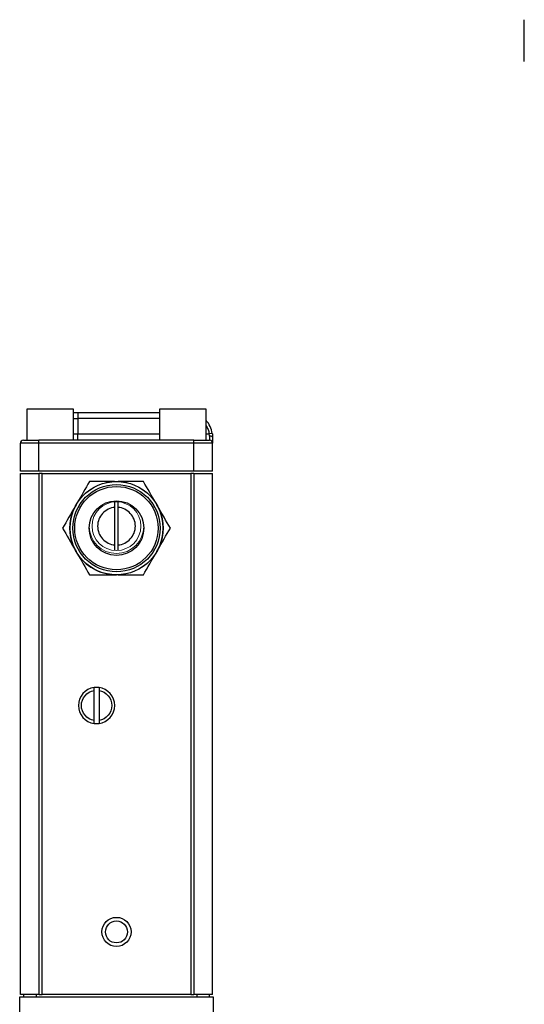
# Model space of a CAD drawing. Header units: inches. Extents: x 3.9 to 15.7, y 1.4 to 9.7.
# Tile 2 of 5: x 3.9 to 6.4, y 4.4 to 9.4. Entities that reach past the tile are written whole.
import ezdxf

# ---------------------------------------------------------------- set-up
doc = ezdxf.new("R2010")
doc.units = ezdxf.units.IN
doc.header["$MEASUREMENT"] = 0

msp = doc.modelspace()

# ---------------------------------------------------------------- linework, layer by layer
at = {"color": 7, "linetype": 'Continuous', "lineweight": 25}
for p, q in [((3.9082, 7.4341), (3.9082, 7.2778)), ((4.1426, 7.4341), (3.9082, 7.4341)), ((4.1426, 7.2778), (4.1426, 7.4341)), ((4.1426, 7.4178), (4.1646, 7.4178)), ((4.1646, 7.4178), (4.1646, 7.3866)), ((4.1646, 7.4178), (4.5762, 7.4178)), ((4.5762, 7.4341), (4.5762, 7.2778)), ((4.8106, 7.4341), (4.5762, 7.4341)), ((4.8106, 7.2778), (4.8106, 7.4341)), ((4.1646, 7.3866), (4.1646, 7.3091)), ((4.1646, 7.2778), (4.1646, 7.3091)), ((4.842, 7.3114), (4.8265, 7.3091)), ((4.8278, 7.2983), (4.8278, 7.2778)), ((3.9691, 7.2622), (3.8754, 7.2622)), ((3.8754, 7.1213), (3.8754, 7.2622)), ((3.9691, 7.2622), (3.9691, 7.2778)), ((4.7496, 7.2778), (3.9691, 7.2778)), ((3.9691, 7.1213), (3.9691, 7.2622)), ((4.7496, 7.2622), (3.9691, 7.2622)), ((4.7496, 7.2622), (4.7496, 7.2778)), ((4.8434, 7.2622), (4.7496, 7.2622)), ((4.7496, 7.1213), (4.7496, 7.2622)), ((4.8434, 7.1213), (4.8434, 7.2622)), ((3.9691, 7.1213), (3.8754, 7.1213)), ((3.8754, 7.1093), (3.9694, 7.1093)), ((3.8754, 4.4843), (3.8754, 7.1093)), ((4.7496, 7.1213), (3.9691, 7.1213)), ((3.9856, 7.1093), (3.9694, 7.1093)), ((3.9694, 4.4843), (3.9694, 7.1093)), ((3.9856, 7.1093), (4.7331, 7.1093)), ((3.9856, 4.4843), (3.9856, 7.1093)), ((4.7494, 7.1093), (4.7331, 7.1093)), ((4.7331, 7.1093), (4.7331, 4.4843)), ((4.7494, 7.1093), (4.8434, 7.1093)), ((4.7494, 7.1093), (4.7494, 4.4843)), ((4.8434, 7.1213), (4.7496, 7.1213)), ((4.8434, 4.4843), (4.8434, 7.1093)), ((4.1559, 6.9518), (4.1513, 6.9439)), ((4.3519, 6.7216), (4.3519, 6.9671)), ((4.3669, 6.9671), (4.3669, 6.7216)), ((4.5675, 6.9439), (4.5629, 6.9518)), ((4.1513, 6.7248), (4.1559, 6.7168)), ((4.1559, 6.7168), (4.1605, 6.7089)), ((4.5629, 6.7168), (4.5675, 6.7248)), ((4.3502, 6.5993), (4.3594, 6.5993)), ((4.2469, 5.865), (4.2469, 6.0157)), ((4.2717, 6.0157), (4.2717, 5.865)), ((3.8722, 3.4974), (3.8722, 4.4718)), ((3.8722, 4.4718), (4.8466, 4.4718)), ((3.9694, 4.4843), (3.8754, 4.4843)), ((3.8919, 4.4843), (3.8919, 4.4718)), ((3.9544, 4.4843), (3.9544, 4.4718)), ((3.9694, 4.4843), (3.9856, 4.4843)), ((4.7331, 4.4843), (3.9856, 4.4843)), ((4.7331, 4.4843), (4.7494, 4.4843)), ((4.8434, 4.4843), (4.7494, 4.4843)), ((4.7644, 4.4843), (4.7644, 4.4718)), ((4.8269, 4.4843), (4.8269, 4.4718)), ((4.8466, 4.4718), (4.8466, 3.4974))]:
    msp.add_line(p, q, dxfattribs=at)
at = {"color": 8, "linetype": 'Continuous', "lineweight": 25}
for p, q in [((4.1426, 7.3866), (4.1646, 7.3866)), ((4.5762, 7.3866), (4.1646, 7.3866)), ((4.1426, 7.3091), (4.1646, 7.3091)), ((4.1646, 7.3091), (4.5762, 7.3091)), ((4.8106, 7.3091), (4.8265, 7.3091))]:
    msp.add_line(p, q, dxfattribs=at)
at = {"color": 144, "linetype": 'Continuous', "lineweight": 18}
for p, q in [((4.3594, 7.0693), (4.3502, 7.0693)), ((4.3686, 7.0693), (4.3594, 7.0693)), ((4.1605, 6.9598), (4.1559, 6.9518)), ((4.5629, 6.9518), (4.5583, 6.9598)), ((4.5583, 6.7089), (4.5629, 6.7168)), ((4.3594, 6.5993), (4.3686, 6.5993))]:
    msp.add_line(p, q, dxfattribs=at)
at = {"color": 7, "linetype": 'Continuous', "lineweight": 25, "flags": 128}
msp.add_lwpolyline([(4.8434, 7.2928), (4.8431, 7.2939), (4.8422, 7.2949), (4.8407, 7.2959), (4.8388, 7.2967), (4.8364, 7.2974), (4.8337, 7.2979), (4.8308, 7.2982), (4.8278, 7.2983)], dxfattribs=at)
at = {"color": 7, "linetype": 'Continuous', "lineweight": 25}
for centre, radius in [((4.3594, 6.8343), 0.235), ((4.3594, 6.8343), 0.22), ((4.3594, 6.8343), 0.21), ((4.3594, 6.8343), 0.1377), ((4.3594, 4.7993), 0.0734), ((4.3594, 4.7993), 0.0553)]:
    msp.add_circle(centre, radius, dxfattribs=at)
at = {"color": 144, "linetype": 'Continuous', "lineweight": 18}
msp.add_circle((4.3594, 6.8443), 0.123, dxfattribs=at)
at = {"color": 7, "linetype": 'Continuous', "lineweight": 25}
for centre, radius, start, end in [((4.7184, 7.2928), 0.125, 8.5441, 42.4811), ((3.891, 7.2622), 0.0156, 90, 180), ((4.8278, 7.2622), 0.0156, 0, 90), ((4.3594, 6.8343), 0.2352, 152.2387, 207.7613), ((4.3594, 6.8343), 0.2352, 332.2387, 27.7613), ((4.3594, 6.8343), 0.2352, 212.2387, 267.7613), ((4.2593, 5.9403), 0.0914, 97.7835, 262.2165), ((4.2593, 5.9403), 0.0914, 82.2165, 97.7835), ((4.2593, 5.9403), 0.0914, 277.7835, 82.2165), ((4.2593, 5.9403), 0.0914, 262.2165, 277.7835)]:
    msp.add_arc(centre, radius, start, end, dxfattribs=at)
at = {"color": 144, "linetype": 'Continuous', "lineweight": 18}
for centre, radius, start, end in [((4.3594, 6.8343), 0.2352, 92.2387, 147.7613), ((4.3594, 6.8343), 0.2352, 32.2387, 87.7613), ((4.3594, 6.8443), 0.1375, 180.6498, 270), ((4.3594, 6.8443), 0.1375, 270, 359.3502), ((4.3594, 6.8343), 0.2352, 272.2387, 327.7613)]:
    msp.add_arc(centre, radius, start, end, dxfattribs=at)
at = {"color": 7, "linetype": 'Continuous', "lineweight": 25}
for points, knots in [([(6.413, 9.1857), (6.413, 9.1878), (6.413, 9.1921), (6.413, 9.1986), (6.413, 9.205), (6.413, 9.2114), (6.413, 9.2178), (6.413, 9.2287), (6.413, 9.2442), (6.413, 9.2638), (6.413, 9.283), (6.413, 9.3079), (6.413, 9.3361), (6.413, 9.3591), (6.413, 9.3736), (6.413, 9.3823), (6.413, 9.389), (6.413, 9.3927), (6.413, 9.3945), (6.413, 9.3954), (6.413, 9.3961), (6.413, 9.3966), (6.413, 9.3969), (6.413, 9.3969), (6.413, 9.3969)], [0, 0, 0, 0, 0.019453, 0.038872, 0.058275, 0.077679, 0.097103, 0.116565, 0.178312, 0.24009, 0.304412, 0.368764, 0.5, 0.631236, 0.695557, 0.75991, 0.821657, 0.883435, 0.902884, 0.9223, 0.941702, 0.961107, 0.980534, 1, 1, 1, 1]), ([(4.842, 7.3114), (4.8421, 7.3104), (4.8424, 7.3083), (4.8428, 7.3051), (4.8431, 7.302), (4.8432, 7.2989), (4.8434, 7.2959), (4.8434, 7.2938), (4.8434, 7.2928)], [0, 0, 0, 0, 0.168935, 0.33636, 0.502722, 0.668475, 0.834081, 1, 1, 1, 1]), ([(3.891, 7.2778), (3.891, 7.2778), (3.8992, 7.2778), (3.9285, 7.2778), (3.9484, 7.2778), (3.9691, 7.2778)], [0, 0, 0, 0, 0.5, 0.5, 1, 1, 1, 1]), ([(4.8434, 7.2928), (4.8434, 7.292), (4.8434, 7.2902), (4.8434, 7.2877), (4.8434, 7.2853), (4.8434, 7.2829), (4.8434, 7.2795), (4.8434, 7.2751), (4.8434, 7.2705), (4.8434, 7.2668), (4.8434, 7.2644), (4.8434, 7.2631), (4.8434, 7.2624), (4.8434, 7.2623), (4.8434, 7.2622)], [0, 0, 0, 0, 0.048984, 0.097724, 0.14639, 0.195159, 0.244202, 0.372023, 0.500031, 0.627852, 0.755859, 0.837333, 0.918445, 1, 1, 1, 1]), ([(4.3519, 6.9391), (4.3281, 6.9372), (4.3058, 6.9264), (4.2734, 6.8913), (4.2644, 6.8682), (4.2644, 6.8205), (4.2734, 6.7974), (4.3058, 6.7623), (4.3281, 6.7515), (4.3519, 6.7496)], [0, 0, 0, 0, 0.25, 0.25, 0.5, 0.5, 0.75, 0.75, 1, 1, 1, 1]), ([(4.3669, 6.7496), (4.3907, 6.7515), (4.4129, 6.7623), (4.4454, 6.7974), (4.4544, 6.8205), (4.4544, 6.8682), (4.4454, 6.8913), (4.4129, 6.9264), (4.3907, 6.9372), (4.3669, 6.9391)], [0, 0, 0, 0, 0.25, 0.25, 0.5, 0.5, 0.75, 0.75, 1, 1, 1, 1]), ([(4.2469, 5.865), (4.2291, 5.8679), (4.2128, 5.8771), (4.1894, 5.9047), (4.1829, 5.9222), (4.1829, 5.9585), (4.1894, 5.976), (4.2128, 6.0036), (4.2291, 6.0128), (4.2469, 6.0157)], [0, 0, 0, 0, 0.25, 0.25, 0.5, 0.5, 0.75, 0.75, 1, 1, 1, 1]), ([(4.2469, 6.0157), (4.2469, 6.0177), (4.2469, 6.0197), (4.2469, 6.0233), (4.2469, 6.025), (4.2469, 6.0292), (4.2469, 6.0309), (4.2469, 6.0309)], [0, 0, 0, 0, 0.25, 0.25, 0.5, 0.5, 1, 1, 1, 1]), ([(4.2717, 6.0309), (4.2717, 6.0309), (4.2717, 6.0305), (4.2717, 6.0289), (4.2717, 6.0278), (4.2717, 6.0236), (4.2717, 6.0197), (4.2717, 6.0157)], [0, 0, 0, 0, 0.25, 0.25, 0.5, 0.5, 1, 1, 1, 1]), ([(4.2717, 6.0157), (4.2896, 6.0128), (4.3058, 6.0036), (4.3293, 5.976), (4.3357, 5.9585), (4.3357, 5.9222), (4.3293, 5.9047), (4.3058, 5.8771), (4.2896, 5.8679), (4.2717, 5.865)], [0, 0, 0, 0, 0.25, 0.25, 0.5, 0.5, 0.75, 0.75, 1, 1, 1, 1]), ([(4.2469, 5.8498), (4.2469, 5.8498), (4.2469, 5.8502), (4.2469, 5.8517), (4.2469, 5.8529), (4.2469, 5.8571), (4.2469, 5.861), (4.2469, 5.865)], [0, 0, 0, 0, 0.25, 0.25, 0.5, 0.5, 1, 1, 1, 1]), ([(4.2717, 5.865), (4.2717, 5.863), (4.2717, 5.861), (4.2717, 5.8574), (4.2717, 5.8557), (4.2717, 5.8515), (4.2717, 5.8498), (4.2717, 5.8498)], [0, 0, 0, 0, 0.25, 0.25, 0.5, 0.5, 1, 1, 1, 1])]:
    msp.add_open_spline(points, degree=3, knots=knots, dxfattribs=at)
at = {"color": 8, "linetype": 'Continuous', "lineweight": 25}
msp.add_open_spline([(4.8106, 7.3512), (4.8142, 7.345), (4.8219, 7.3318), (4.8249, 7.3169), (4.8265, 7.3091)], degree=3, knots=[0, 0, 0, 0, 0.476068, 1, 1, 1, 1], dxfattribs=at)
at = {"color": 7, "linetype": 'Continuous', "lineweight": 25}
for points in [[(4.8278, 7.2983), (4.8278, 7.3018), (4.8274, 7.3054), (4.8265, 7.3091)], [(4.7496, 7.2778), (4.7927, 7.2778), (4.8278, 7.2778), (4.8278, 7.2778)], [(4.2237, 7.0693), (4.2027, 7.033), (4.1816, 6.9965), (4.1605, 6.9598)], [(4.3502, 7.0693), (4.3078, 7.0693), (4.2657, 7.0693), (4.2237, 7.0693)], [(4.4951, 7.0693), (4.4531, 7.0693), (4.4109, 7.0693), (4.3686, 7.0693)], [(4.5583, 6.9598), (4.5371, 6.9965), (4.516, 7.033), (4.4951, 7.0693)], [(4.1513, 6.9439), (4.1301, 6.9072), (4.109, 6.8707), (4.088, 6.8343)], [(4.6307, 6.8343), (4.6097, 6.8707), (4.5887, 6.9072), (4.5675, 6.9439)], [(4.088, 6.8343), (4.109, 6.798), (4.1301, 6.7615), (4.1513, 6.7248)], [(4.5675, 6.7248), (4.5887, 6.7615), (4.6097, 6.798), (4.6307, 6.8343)], [(4.1605, 6.7089), (4.1816, 6.6722), (4.2027, 6.6357), (4.2237, 6.5993)], [(4.4951, 6.5993), (4.516, 6.6357), (4.5371, 6.6722), (4.5583, 6.7089)], [(4.2237, 6.5993), (4.2657, 6.5993), (4.3078, 6.5993), (4.3502, 6.5993)], [(4.3686, 6.5993), (4.4109, 6.5993), (4.4531, 6.5993), (4.4951, 6.5993)]]:
    msp.add_open_spline(points, degree=3, dxfattribs=at)

doc.saveas('drawing.dxf')
